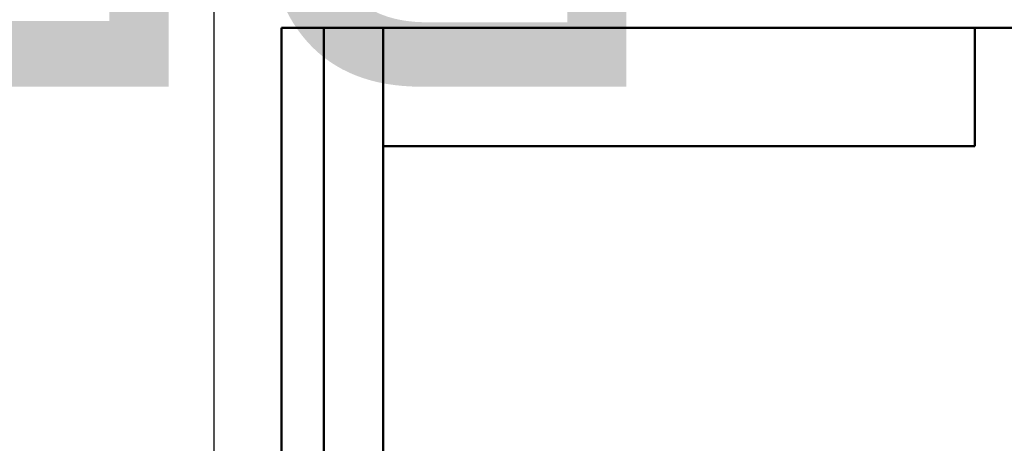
# Model space of a CAD drawing. Header units: millimetres. Extents: x -411 to 1140, y -69 to 356.
# Tile 22 of 25: x -23 to 94, y 243 to 293. Entities that reach past the tile are written whole.
import ezdxf
from ezdxf.enums import TextEntityAlignment as Align

# ---------------------------------------------------------------- set-up
doc = ezdxf.new("R2018")
doc.units = ezdxf.units.MM
for name, color, linetype, lineweight in [('Кромка (ГОСТ)', 7, 'Continuous', 50), ('Обозначение (ГОСТ)', 7, 'Continuous', 25), ('Эскизная геометрия (ГОСТ)', 7, 'Continuous', 50)]:
    doc.layers.add(name, color=color, linetype=linetype, lineweight=lineweight)
doc.styles.get("Standard").update_dxf_attribs({"font": 'GOST Common Italic.ttf'})

# ---------------------------------------------------------------- blocks, each defined once
blk = doc.blocks.new('ГОСТ - Доп. графы 2')
at = {"layer": 'Эскизная геометрия (ГОСТ)'}
for p, q in [((-12, 0), (-12, 120)), ((-12, 120), (0, 120)), ((-7, 0), (-7, 120)), ((-12, 60), (0, 60)), ((0, 0), (-12, 0))]:
    blk.add_line(p, q, dxfattribs=at)
at = {"layer": 'Обозначение (ГОСТ)', "lineweight": 30, "width": 0.8, "flags": 17}
for tag, p in [('Первичная_применяемость', (-3.65, 90.03)), ('Справочный_номер', (-3.55, 30.02))]:
    blk.add_attdef(tag, text='', height=3.17, rotation=90, dxfattribs=at).set_placement(p, align=Align.MIDDLE_CENTER)
blk = doc.blocks.new('ГОСТ - Доп. графы 3')
at = {"layer": 'Эскизная геометрия (ГОСТ)'}
for p, q in [((0, 0), (70, 0)), ((70, 0), (70, -14)), ((70, -14), (0, -14))]:
    blk.add_line(p, q, dxfattribs=at)
at = {"layer": 'Обозначение (ГОСТ)', "lineweight": 30, "width": 0.8}
blk.add_attdef('ОБОЗНАЧЕНИЕ', text='', height=5, rotation=180, dxfattribs=at).set_placement((34.94, -6.97), align=Align.MIDDLE_CENTER)
blk = doc.blocks.new('Рамки ГОСТ_ граница 297x210')
at = {"layer": 'Кромка (ГОСТ)', "lineweight": 25}
blk.add_line((0, 0), (0, 297), dxfattribs=at)
at = {"layer": 'Кромка (ГОСТ)'}
for p, q in [((205, 292), (20, 292)), ((20, 292), (20, 5))]:
    blk.add_line(p, q, dxfattribs=at)

msp = doc.modelspace()

# ---------------------------------------------------------------- block references
ref = msp.add_blockref('ГОСТ - Доп. графы 3', (20, 292))
lines = msp.add_mtext('\\W0.8000;RFM02 20X16 ', dxfattribs={"layer": 'Обозначение (ГОСТ)', "insert": (54.942, 285.032), "char_height": 70.12484, "attachment_point": 1, "rotation": 180})
ref.add_attrib('ОБОЗНАЧЕНИЕ', '', (54.942, 285.032)).embed_mtext(lines)
for name, p in [('Рамки ГОСТ_ граница 297x210', (0, 0)), ('ГОСТ - Доп. графы 2', (20, 172))]:
    msp.add_blockref(name, p)

doc.saveas('drawing.dxf')
